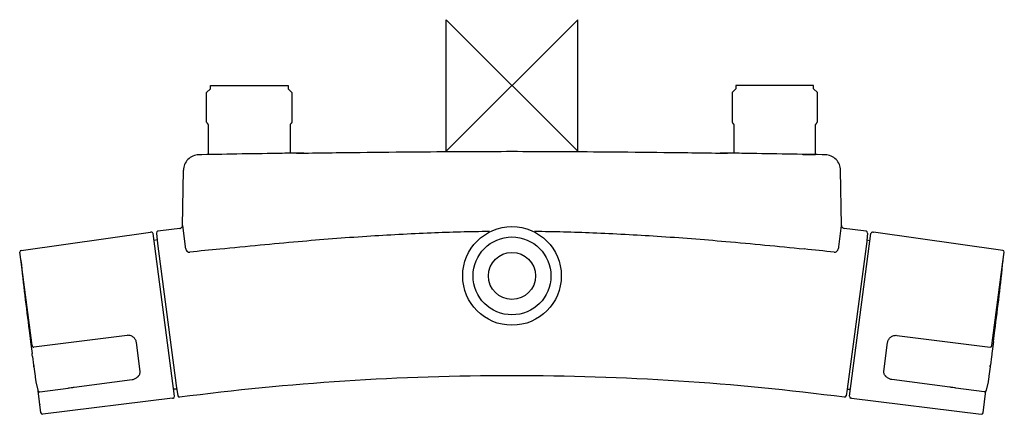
# Model space of a CAD drawing. Header units: millimetres. Extents: x -150 to 150, y -100 to 20.
import ezdxf

# ---------------------------------------------------------------- set-up
doc = ezdxf.new("R2010")
doc.units = ezdxf.units.MM
doc.header["$MEASUREMENT"] = 0
doc.layers.add('ORIGIN', color=6, linetype='Continuous')
doc.layers.add('PLANNING', color=1, linetype='Continuous')

# ---------------------------------------------------------------- blocks, each defined once
blk = doc.blocks.new('731050_T')
at = {"layer": 'ORIGIN'}
for p, q in [((20, 20), (-20, -20)), ((-20, -20), (-20, 20)), ((-20, 20), (20, -20)), ((20, -20), (20, 20))]:
    blk.add_line(p, q, dxfattribs=at)
at = {"layer": 'PLANNING'}
for p, q in [((-67.59, -12), (-67.59, -20.67)), ((67.59, -12), (67.59, -20.67)), ((-94.45, -21.11), (-95.36, -21.13)), ((95.36, -21.13), (94.51, -21.11)), ((-100.37, -42.77), (-100.07, -25.84)), ((100.36, -42.69), (100.07, -25.84)), ((-149.45, -50.22), (-110.03, -44.67)), ((-109.83, -44.69), (-110.03, -44.72)), ((-100.36, -42.69), (-99.55, -49.08)), ((99.54, -49.17), (100.36, -42.69)), ((109.83, -44.69), (110.03, -44.72)), ((149.45, -50.22), (110.03, -44.67)), ((-102.75, -94.62), (-109.27, -45.12)), ((-108.08, -47.04), (-108.99, -47.24)), ((102.75, -94.62), (109.27, -45.12)), ((108.08, -47.04), (108.99, -47.24)), ((-149.49, -53.69), (-149.88, -50.78)), ((149.49, -53.69), (149.88, -50.78)), ((-146.14, -79.17), (-149.49, -53.73)), ((146.14, -79.17), (149.49, -53.73)), ((-117.19, -76.11), (-145.56, -79.71)), ((117.19, -76.11), (145.56, -79.71)), ((-146.53, -78.74), (-146.16, -81.58)), ((-113.22, -87.1), (-114.38, -78.29)), ((113.22, -87.1), (114.38, -78.29)), ((146.53, -78.74), (146.16, -81.58)), ((-146.01, -82.55), (-145.66, -85.18)), ((146.01, -82.55), (145.66, -85.18)), ((-145.61, -85.7), (-145.62, -85.67)), ((-145.61, -85.7), (-145.24, -88.51)), ((145.61, -85.7), (145.24, -88.51)), ((145.61, -85.7), (145.62, -85.67)), ((-133.36, -91.87), (-115.62, -89.54)), ((133.36, -91.87), (115.62, -89.54)), ((-144.96, -90.23), (-144.38, -92.79)), ((-143.8, -93.26), (-135.19, -92.13)), ((-102.1, -92.45), (-103.03, -92.5)), ((102.1, -92.45), (101.77, -94.51)), ((143.8, -93.26), (135.19, -92.13)), ((144.96, -90.23), (144.38, -92.79)), ((-143.44, -99.66), (-144.32, -92.98)), ((-103.37, -95.25), (-142.88, -100.1)), ((-103.38, -95.2), (-103.18, -95.18)), ((103.38, -95.2), (103.18, -95.18)), ((103.37, -95.25), (142.88, -100.1)), ((143.44, -99.66), (144.32, -92.98)), ((-143.78, -97.14), (-143.78, -97.14)), ((143.78, -97.14), (143.78, -97.14))]:
    blk.add_line(p, q, dxfattribs=at)
for points in [[(-93, -11.06), (-93, -2.15), (-93, -2.15), (-91.85, -1), (-91.85, 0), (-68.15, 0), (-68.15, -1), (-67, -2.15), (-67, -11.05)], [(93, -11.06), (93, -2.15), (93, -2.15), (91.85, -1), (91.85, 0), (68.15, 0), (68.15, -1), (67, -2.15), (67, -11.05)], [(-88.58, -21), (-92.41, -21), (-92.41, -12)], [(88.58, -21), (92.41, -21), (92.41, -12)], [(-108.29, -44.97), (-107.96, -48.15), (-102.27, -91.36), (-101.77, -94.51)], [(108.29, -44.97), (108.05, -47.23), (108.02, -47.51), (102.1, -92.45), (103.03, -92.5)], [(-99.25, -50.06), (-99.24, -50.09), (-99.2, -50.16), (-99.18, -50.2)], [(99.18, -50.2), (99.2, -50.16), (99.24, -50.09), (99.25, -50.06)]]:
    blk.add_lwpolyline(points, dxfattribs=at)
for radius in [15.02, 11.85, 7.17]:
    blk.add_circle((0, -58), radius, dxfattribs=at)
for centre, radius, start, end in [((-2.95, -4745.1), 4724.88, 90.81292, 91.10955), ((10.94, -5724.01), 5703.89, 90.747, 90.81292), ((-0.13, -4930.21), 4910.02, 89.18175, 89.25833), ((0, -4921.19), 4900.99, 88.89578, 89.18175), ((-109.76, -45.19), 0.5, 7.4889, 97.5), ((-107.8, -44.89), 0.5, 97.4869, 185.9957), ((86.85, -1526.02), 1494.37, 97.22693, 97.48691), ((-101.38, -42.67), 1.02, 340.5776, 358.9555), ((101.38, -42.67), 1.02, 181.0445, 199.4224), ((-92.62, -1570.72), 1539.44, 82.5169, 82.76927), ((107.8, -44.89), 0.5, 354.0005, 82.5169), ((109.76, -45.19), 0.5, 82.5, 172.5111), ((-149.38, -50.71), 0.5, 98.0137, 187.5121), ((-97.03, -48.87), 2.53, 184.8531, 208.2433), ((-97.97, -49.49), 1.4, 210.5139, 232.2136), ((99.44, -1856.16), 1816.15, 95.95411, 96.2451), ((-121.03, -2058.22), 2019.37, 83.76954, 84.03125), ((97.87, -49.4), 1.53, 308.7624, 328.5102), ((96.9, -48.83), 2.65, 332.3672, 352.7235), ((149.38, -50.71), 0.5, 352.4879, 81.9863), ((-149.25, -53.27), 0.299, 174.3112, 186.0166), ((719.13, 38.25), 873.49, 186.01659, 187.42384), ((-719.13, 38.25), 873.49, 352.57616, 353.98341), ((149.25, -53.27), 0.299, 353.9834, 5.6888), ((90.68, -43.63), 239.73, 187.4238, 188.2231), ((-90.68, -43.63), 239.73, 351.7769, 352.5762), ((-145.03, -78.99), 1.13, 190.7861, 195.995), ((-145.51, -79.13), 0.628, 195.995, 223.6661), ((145.51, -79.13), 0.628, 316.3339, 344.005), ((145.03, -78.99), 1.13, 344.005, 349.2139), ((-168.41, -85.5), 22.59, 7.5103, 9.9903), ((168.41, -85.5), 22.59, 170.0097, 172.4897), ((0.52, -890.15), 801.77, 90.03703, 93.68078), ((0.5, -863.49), 775.1, 82.5347, 90.03703), ((-2.23, -847.43), 758.96, 93.68078, 97.49331), ((-103.25, -94.68), 0.5, 277.5121, 7.5), ((-101.27, -94.46), 0.5, 188.9953, 277.4933), ((101.27, -94.46), 0.5, 262.5392, 350.9973), ((103.25, -94.68), 0.5, 172.5, 262.4879), ((-143.48, -97.09), 0.3, 189.0093, 200.6527), ((143.48, -97.09), 0.3, 339.3473, 350.9907), ((-142.94, -99.6), 0.5, 187.5, 276.9625), ((142.94, -99.6), 0.5, 263.0375, 352.5)]:
    blk.add_arc(centre, radius, start, end, dxfattribs=at)
for points, weights, degree in [([(-92.41, -12), (-92.8, -11.5), (-93, -11.18), (-93, -11.06)], [1, 0.980315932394, 0.968187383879, 0.963614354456], 3), ([(-67, -11.05), (-66.99, -11.17), (-67.19, -11.49), (-67.59, -12)], [0.963379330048, 0.967761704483, 0.979968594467, 1], 3), ([(67, -11.05), (66.99, -11.17), (67.19, -11.49), (67.59, -12)], [0.963379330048, 0.967761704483, 0.979968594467, 1], 3), ([(92.41, -12), (92.8, -11.5), (93, -11.18), (93, -11.06)], [1, 0.980315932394, 0.968187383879, 0.963614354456], 3), ([(-145.66, -85.18), (-145.59, -85.68), (-145.61, -85.7)], [1, 0.865888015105, 1], 2), ([(145.66, -85.18), (145.59, -85.68), (145.61, -85.7)], [1, 0.865888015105, 1], 2)]:
    blk.add_rational_spline(points, weights, degree=degree, dxfattribs=at)
for points, knots in [([(-65.62, -20.64), (-59.16, -20.55), (-46.85, -20.39), (-29.42, -20.21), (-14, -20.1), (0, -20.06), (14, -20.1), (29.42, -20.21), (46.85, -20.39), (59.16, -20.55), (65.62, -20.64)], [0, 0, 0, 0, 19.369345, 36.944516, 52.283398, 65.619063, 78.954728, 94.29361, 111.868781, 131.237529, 131.237529, 131.237529, 131.237529]), ([(-95.36, -21.13), (-96.6, -21.15), (-97.8, -21.67), (-99.53, -23.4), (-100.05, -24.61), (-100.07, -25.84)], [31.9365434, 31.9365434, 31.9365434, 31.9365434, 32.4365434, 32.4365434, 32.9365434, 32.9365434, 32.9365434, 32.9365434]), ([(100.07, -25.84), (100.05, -24.61), (99.53, -23.4), (97.8, -21.67), (96.6, -21.15), (95.36, -21.13)], [16.851354, 16.851354, 16.851354, 16.851354, 17.351354, 17.351354, 17.851354, 17.851354, 17.851354, 17.851354]), ([(-101.14, -43.53), (-101.1, -43.52), (-101.02, -43.51), (-100.87, -43.46), (-100.7, -43.36), (-100.55, -43.23), (-100.47, -43.11), (-100.43, -43.04), (-100.42, -43.01)], [7.5530881, 7.5530881, 7.5530881, 7.5530881, 7.6712998, 7.7887875, 8.0239074, 8.2582686, 8.3728789, 8.4756208, 8.4756208, 8.4756208, 8.4756208]), ([(-88.95, -49.8), (-84.87, -49.37), (-76.92, -48.57), (-62.02, -47.2), (-44.65, -45.84), (-25.23, -44.79), (-12.76, -44.45), (-6.85, -44.38)], [25.965339, 25.965339, 25.965339, 25.965339, 38.263373, 49.94647, 70.855789, 90.529719, 108.276253, 108.276253, 108.276253, 108.276253]), ([(6.85, -44.38), (9.81, -44.42), (15.72, -44.53), (28.19, -44.95), (44.65, -45.84), (66.11, -47.52), (81, -48.97), (88.95, -49.8)], [0, 0, 0, 0, 8.874085, 17.746554, 37.420483, 58.329803, 82.310933, 82.310933, 82.310933, 82.310933]), ([(100.42, -43.01), (100.43, -43.04), (100.47, -43.11), (100.55, -43.23), (100.76, -43.42), (100.98, -43.51), (101.14, -43.53)], [99.8543644, 99.8543644, 99.8543644, 99.8543644, 99.9571059, 100.0717163, 100.3060774, 100.7768967, 100.7768967, 100.7768967, 100.7768967]), ([(-98.83, -50.59), (-98.8, -50.62), (-98.75, -50.65), (-98.63, -50.72), (-98.49, -50.78), (-98.3, -50.8), (-98.18, -50.79), (-98.12, -50.78)], [15.9884086, 15.9884086, 15.9884086, 15.9884086, 16.0935728, 16.1911523, 16.3768567, 16.5617677, 16.7414216, 16.7414216, 16.7414216, 16.7414216]), ([(98.12, -50.78), (98.15, -50.78), (98.21, -50.79), (98.33, -50.8), (98.55, -50.77), (98.73, -50.68), (98.83, -50.59)], [91.5348509, 91.5348509, 91.5348509, 91.5348509, 91.61741, 91.7145048, 91.8994158, 92.2878637, 92.2878637, 92.2878637, 92.2878637]), ([(-146.38, -77.61), (-146.41, -77.63), (-146.46, -77.67), (-146.55, -77.79), (-146.59, -77.92), (-146.6, -78.08), (-146.59, -78.23), (-146.57, -78.46), (-146.54, -78.64), (-146.53, -78.74)], [0, 0, 0, 0, 0.106228, 0.212877, 0.427411, 0.527461, 0.668842, 0.898297, 1.206766, 1.206766, 1.206766, 1.206766]), ([(-114.38, -78.29), (-114.42, -77.96), (-114.65, -77.33), (-115.31, -76.57), (-116.06, -76.19), (-116.71, -76.08), (-117.03, -76.08), (-117.19, -76.11)], [49.080223, 49.080223, 49.080223, 49.080223, 50.061922, 51.058491, 52.047147, 52.533822, 53.019125, 53.019125, 53.019125, 53.019125]), ([(114.38, -78.29), (114.42, -77.96), (114.65, -77.33), (115.31, -76.57), (116.06, -76.19), (116.71, -76.08), (117.03, -76.08), (117.19, -76.11)], [49.080223, 49.080223, 49.080223, 49.080223, 50.061922, 51.058491, 52.047147, 52.533822, 53.019125, 53.019125, 53.019125, 53.019125]), ([(146.38, -77.61), (146.41, -77.63), (146.46, -77.67), (146.55, -77.79), (146.59, -77.92), (146.6, -78.08), (146.59, -78.23), (146.57, -78.46), (146.54, -78.64), (146.53, -78.74)], [0, 0, 0, 0, 0.106228, 0.212877, 0.427411, 0.527461, 0.668842, 0.898297, 1.206766, 1.206766, 1.206766, 1.206766]), ([(-145.96, -79.56), (-145.95, -79.57), (-145.92, -79.6), (-145.86, -79.65), (-145.75, -79.71), (-145.64, -79.72), (-145.57, -79.71)], [0.4056241, 0.4056241, 0.4056241, 0.4056241, 0.4627577, 0.5191678, 0.6289263, 0.8410898, 0.8410898, 0.8410898, 0.8410898]), ([(145.96, -79.56), (145.95, -79.57), (145.92, -79.6), (145.86, -79.65), (145.75, -79.71), (145.64, -79.72), (145.57, -79.71)], [0.4056241, 0.4056241, 0.4056241, 0.4056241, 0.4627577, 0.5191678, 0.6289263, 0.8410898, 0.8410898, 0.8410898, 0.8410898]), ([(-145.62, -85.67), (-145.62, -85.66), (-145.62, -85.62), (-145.64, -85.55), (-145.64, -85.46), (-145.65, -85.35), (-145.66, -85.25), (-145.66, -85.18), (-145.66, -85.16)], [8.7842341, 8.7842341, 8.7842341, 8.7842341, 8.8004753, 8.8996634, 8.987988, 9.0773563, 9.2384246, 9.2877605, 9.2877605, 9.2877605, 9.2877605]), ([(145.62, -85.67), (145.62, -85.66), (145.62, -85.62), (145.64, -85.55), (145.64, -85.46), (145.65, -85.35), (145.66, -85.25), (145.66, -85.18), (145.66, -85.16)], [8.7842341, 8.7842341, 8.7842341, 8.7842341, 8.8004753, 8.8996634, 8.987988, 9.0773563, 9.2384246, 9.2877605, 9.2877605, 9.2877605, 9.2877605]), ([(-145.24, -88.51), (-145.23, -88.59), (-145.21, -88.75), (-145.17, -89.07), (-145.1, -89.46), (-145.03, -89.87), (-144.98, -90.12), (-144.96, -90.23)], [2.835209, 2.835209, 2.835209, 2.835209, 3.071844, 3.312876, 3.811331, 4.254466, 4.576044, 4.576044, 4.576044, 4.576044]), ([(-115.62, -89.54), (-115.46, -89.52), (-115.15, -89.45), (-114.56, -89.21), (-114.17, -88.91), (-113.96, -88.67), (-113.96, -88.66)], [36.456722, 36.456722, 36.456722, 36.456722, 36.94177, 37.421, 38.346822, 38.386461, 38.386461, 38.386461, 38.386461]), ([(-113.96, -88.66), (-113.89, -88.61), (-113.77, -88.5), (-113.55, -88.27), (-113.34, -87.96), (-113.21, -87.53), (-113.2, -87.24), (-113.22, -87.1)], [38.386461, 38.386461, 38.386461, 38.386461, 38.636825, 38.876014, 39.324016, 39.760375, 40.192495, 40.192495, 40.192495, 40.192495]), ([(113.96, -88.66), (113.89, -88.61), (113.77, -88.5), (113.55, -88.27), (113.34, -87.96), (113.21, -87.53), (113.2, -87.24), (113.22, -87.1)], [38.386461, 38.386461, 38.386461, 38.386461, 38.636825, 38.876014, 39.324016, 39.760375, 40.192495, 40.192495, 40.192495, 40.192495]), ([(115.62, -89.54), (115.46, -89.52), (115.15, -89.45), (114.56, -89.21), (114.17, -88.91), (113.96, -88.67), (113.96, -88.66)], [36.456722, 36.456722, 36.456722, 36.456722, 36.94177, 37.421, 38.346822, 38.386461, 38.386461, 38.386461, 38.386461]), ([(145.24, -88.51), (145.23, -88.59), (145.21, -88.75), (145.17, -89.07), (145.1, -89.46), (145.03, -89.87), (144.98, -90.12), (144.96, -90.23)], [2.835209, 2.835209, 2.835209, 2.835209, 3.071844, 3.312876, 3.811331, 4.254466, 4.576044, 4.576044, 4.576044, 4.576044]), ([(-144.38, -92.79), (-144.37, -92.83), (-144.35, -92.91), (-144.3, -93.03), (-144.19, -93.16), (-144.01, -93.26), (-143.87, -93.27), (-143.8, -93.26)], [7.2076537, 7.2076537, 7.2076537, 7.2076537, 7.3308227, 7.4283803, 7.6270448, 7.8304479, 8.0331419, 8.0331419, 8.0331419, 8.0331419]), ([(-135.19, -92.13), (-135.03, -92.11), (-134.56, -92.04), (-133.95, -91.95), (-133.49, -91.89), (-133.36, -91.87)], [16.722569, 16.722569, 16.722569, 16.722569, 17.183492, 18.170779, 18.563564, 18.563564, 18.563564, 18.563564]), ([(135.19, -92.13), (135.03, -92.11), (134.56, -92.04), (133.95, -91.95), (133.49, -91.89), (133.36, -91.87)], [16.722569, 16.722569, 16.722569, 16.722569, 17.183492, 18.170779, 18.563564, 18.563564, 18.563564, 18.563564]), ([(144.38, -92.79), (144.37, -92.83), (144.35, -92.91), (144.3, -93.03), (144.19, -93.16), (144.01, -93.26), (143.87, -93.27), (143.8, -93.26)], [7.2076537, 7.2076537, 7.2076537, 7.2076537, 7.3308227, 7.4283803, 7.6270448, 7.8304479, 8.0331419, 8.0331419, 8.0331419, 8.0331419])]:
    blk.add_open_spline(points, degree=3, knots=knots, dxfattribs=at)

msp = doc.modelspace()

# ---------------------------------------------------------------- block references
msp.add_blockref('731050_T', (0, 0))

doc.saveas('drawing.dxf')
